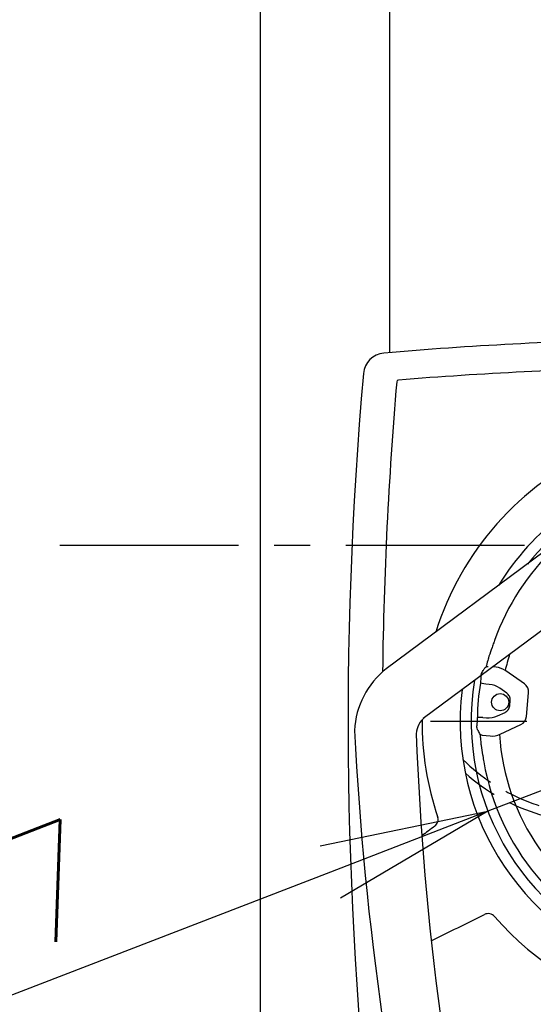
# Model space of a CAD drawing. Extents: x 460 to 8195, y 0 to 5507.
# Tile 8 of 30: x 1035 to 1218, y 4860 to 5210. Entities that reach past the tile are written whole.
import ezdxf

# ---------------------------------------------------------------- set-up
doc = ezdxf.new("R2010")
doc.units = 0
doc.header["$LTSCALE"] = 2
doc.header["$PDMODE"] = 3
doc.linetypes.add('CENTER', pattern=[50.8, 31.75, -6.35, 6.35, -6.35])
doc.linetypes.add('HIDDEN', pattern=[9.525, 6.35, -3.175])
doc.layers.get('0').update_dxf_attribs({"linetype": 'CONTINUOUS'})
doc.layers.get('DEFPOINTS').update_dxf_attribs({"linetype": 'CONTINUOUS'})
for name, color, linetype in [('DANMEN', 7, 'CONTINUOUS'), ('KIKI-2D2', 7, 'CONTINUOUS'), ('SUNPOU', 7, 'CONTINUOUS')]:
    doc.layers.add(name, color=color, linetype=linetype)
doc.styles.get("Standard").update_dxf_attribs({"font": 'romans.shx', "bigfont": 'extfont.shx'})
doc.dimstyles.get("Standard").update_dxf_attribs({"dimscale": 20, "dimtxt": 2, "dimasz": 3, "dimexe": 1, "dimexo": 1, "dimgap": 0.6, "dimtad": 3, "dimdec": 0, "dimzin": 0, "dimdsep": 46, "dimtxsty": 'STANDARD', "dimblk1": 'OPEN', "dimblk2": 'OPEN', "dimsah": 1, "dimcen": 1.5, "dimadec": 0, "dimazin": 0, "dimtfac": 1, "dimtdec": 0, "dimtmove": 0, "dimatfit": 0, "dimldrblk": 'DOTSMALL', "dimfxl": 1, "dimtvp": 1, "dimtolj": 1, "dimtzin": 0, "dimarcsym": 0})

# ---------------------------------------------------------------- blocks, each defined once
blk = doc.blocks.new('_OPEN')
at = {"color": 0, "linetype": 'ByBlock'}
for p, q in [((-1, 0.1667), (0, 0)), ((0, 0), (-1, -0.1667)), ((0, 0), (-1, 0))]:
    blk.add_line(p, q, dxfattribs=at)
blk = doc.blocks.new('*D18')
at = {"layer": 'DEFPOINTS', "color": 0}
for p in [(1366.8, 4992.24), (1201.68, 4928.49)]:
    blk.add_point(p, dxfattribs=at)
at = {"layer": 'SUNPOU', "color": 0, "lineweight": -2}
for p, q in [((1422.78, 5013.85), (1478.75, 5035.46)), ((1366.8, 4992.24), (1201.68, 4928.49)), ((1145.71, 4906.88), (933.18, 4824.84))]:
    blk.add_line(p, q, dxfattribs=at)
at = {"layer": 'SUNPOU', "color": 0, "lineweight": -2, "xscale": 60, "yscale": 60, "zscale": 60}
for p, rotation in [((1366.8, 4992.24), 201.1096331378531), ((1201.68, 4928.49), 21.10963313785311)]:
    blk.add_blockref('_OPEN', p, dxfattribs=dict(at, rotation=rotation))
at = {"layer": 'SUNPOU', "color": 0, "insert": (997.71, 4884.05), "char_height": 40, "attachment_point": 5, "rotation": 21.1096}
blk.add_mtext('\\A1;∅177', dxfattribs=at)
blk = doc.blocks.new('_DotSmall')
at = {"color": 0, "linetype": 'ByBlock', "const_width": 0.5}
blk.add_lwpolyline([(-0.0625, 0, 1), (0.0625, 0, 1)], format="xyb", close=True, dxfattribs=at)
blk = doc.blocks.new('*D50')
at = {"layer": 'DEFPOINTS', "color": 0}
for p in [(1120.74, 5300.37), (826.88, 4705.37), (1161.24, 4705.37)]:
    blk.add_point(p, dxfattribs=at)
at = {"layer": 'SUNPOU', "color": 0, "lineweight": -2}
for p, q in [((1100.74, 5300.37), (806.88, 5300.37)), ((826.88, 5240.37), (826.88, 4765.37)), ((1141.24, 4705.37), (806.88, 4705.37))]:
    blk.add_line(p, q, dxfattribs=at)
at = {"layer": 'SUNPOU', "color": 0, "lineweight": -2, "xscale": 60, "yscale": 60, "zscale": 60}
for p, rotation in [((826.88, 5300.37), 90), ((826.88, 4705.37), 270)]:
    blk.add_blockref('_OPEN', p, dxfattribs=dict(at, rotation=rotation))
at = {"layer": 'SUNPOU', "color": 0, "insert": (794.88, 5002.87), "char_height": 40, "attachment_point": 5, "rotation": 90}
blk.add_mtext('\\A1;595', dxfattribs=at)
blk = doc.blocks.new('*D51')
at = {"layer": 'DEFPOINTS', "color": 0}
for p in [(1520.96, 4946.76), (1120.74, 4760.37), (1520.96, 4638.22)]:
    blk.add_point(p, dxfattribs=at)
at = {"layer": 'SUNPOU', "color": 0, "lineweight": -2}
for p, q in [((1520.96, 4926.76), (1520.96, 4618.22)), ((1120.74, 4740.37), (1120.74, 4618.22)), ((1180.74, 4638.22), (1460.96, 4638.22))]:
    blk.add_line(p, q, dxfattribs=at)
at = {"layer": 'SUNPOU', "color": 0, "lineweight": -2, "xscale": 60, "yscale": 60, "zscale": 60, "rotation": 180}
blk.add_blockref('_OPEN', (1120.74, 4638.22), dxfattribs=at)
at = {"layer": 'SUNPOU', "color": 0, "lineweight": -2, "xscale": 60, "yscale": 60, "zscale": 60}
blk.add_blockref('_OPEN', (1520.96, 4638.22), dxfattribs=at)
at = {"layer": 'SUNPOU', "color": 0, "insert": (1320.85, 4670.22), "char_height": 40, "attachment_point": 5}
blk.add_mtext('\\A1;400', dxfattribs=at)

msp = doc.modelspace()

# ---------------------------------------------------------------- linework, layer by layer
at = {"layer": 'DANMEN', "color": 2, "linetype": 'CENTER'}
for p, q in [((1049.56, 5023), (1517.92, 5023)), ((1418.65, 4960.37), (1181.3, 4960.37)), ((1418.65, 4960.37), (1181.3, 4960.37))]:
    msp.add_line(p, q, dxfattribs=at)
at = {"layer": 'DANMEN', "color": 1, "linetype": 'HIDDEN'}
for radius, start, end in [(72.13, 228.86, 319.7679), (69.13, 225.6688, 311.6059)]:
    msp.add_arc((1241.11, 4996.3), radius, start, end, dxfattribs=at)
at = {"layer": 'DEFPOINTS', "color": 5}
for centre, radius, start, end in [((1284.24, 4960.38), 85.24, 107.0691, 160.3008), ((1283.5, 4957.03), 85.66, 159.7501, 161.969), ((1284.24, 4960.38), 85.44, 166.5426, 166.8735)]:
    msp.add_arc(centre, radius, start, end, dxfattribs=at)
for points, knots in [([(1203.99, 4989.12), (1203.9, 4988.86), (1203.61, 4988.05), (1203.34, 4987.24), (1203.13, 4986.68)], [0, 0, 0, 0, 0.311456, 1, 1, 1, 1]), ([(1202.04, 4983.55), (1202.03, 4983.52), (1201.99, 4983.38), (1201.95, 4983.25), (1201.92, 4983.14)], [0, 0, 0, 0, 0.212256, 1, 1, 1, 1]), ([(1200.92, 4979.73), (1201.05, 4979.79), (1201.32, 4979.89), (1201.62, 4979.91), (1201.76, 4979.9)], [0, 0, 0, 0, 0.500213, 1, 1, 1, 1]), ([(1201.92, 4983.14), (1201.86, 4982.95), (1201.58, 4982), (1201.33, 4981.04), (1201.15, 4980.27)], [0, 0, 0, 0, 0.198848, 1, 1, 1, 1]), ([(1199.32, 4976.99), (1199.38, 4977.26), (1199.58, 4977.77), (1199.87, 4978.23), (1200.01, 4978.46)], [0, 0, 0, 0, 0.507393, 1, 1, 1, 1]), ([(1200.01, 4978.46), (1200.07, 4978.58), (1200.35, 4979.02), (1200.66, 4979.44), (1200.92, 4979.73)], [0, 0, 0, 0, 0.255313, 1, 1, 1, 1])]:
    msp.add_open_spline(points, degree=3, knots=knots, dxfattribs=at)
at = {"layer": 'KIKI-2D2', "color": 2}
for p, q in [((1120.74, 5300.37), (1120.74, 4760.37)), ((1166.74, 5265.37), (1166.74, 5091.5)), ((1259.24, 5048.67), (1165.55, 4979.13)), ((1259.24, 5021.27), (1178.67, 4961.46)), ((1204.57, 4979.65), (1203.32, 4979.76)), ((1207.8, 4978.49), (1207.75, 4978.56)), ((1207.8, 4978.49), (1207.78, 4978.54)), ((1214.63, 4973.76), (1208.01, 4978.4)), ((1200.96, 4973.66), (1198.98, 4973.97)), ((1202.17, 4973.55), (1200.96, 4973.66)), ((1208.35, 4970.48), (1205.93, 4972.18)), ((1215.39, 4962.19), (1216.12, 4970.56)), ((1209.42, 4965.98), (1209.58, 4967.86)), ((1205.07, 4962.36), (1207.75, 4963.61)), ((1199.92, 4961.77), (1197.92, 4961.8)), ((1199.92, 4961.77), (1201.13, 4961.66)), ((1206.04, 4955.88), (1213.36, 4959.29)), ((1199.63, 4955.49), (1202.43, 4955.24)), ((1205.82, 4955.82), (1205.75, 4955.76)), ((1205.82, 4955.82), (1205.79, 4955.78))]:
    msp.add_line(p, q, dxfattribs=at)
msp.add_circle((1206.04, 4967.22), 3.05, dxfattribs=at)
for centre, radius, start, end in [((1284.25, 3696.48), 1399.95, 91.13692, 94.8977), ((1165.41, 5083.35), 8, 94.8977, 174.9317), ((1284.25, 3675.79), 1410.57, 91.01556, 94.65037), ((2551.92, 4960.38), 1399.95, 174.93166, 186.79822), ((1169.94, 5081.03), 0.695, 94.6793, 175.1465), ((2588.22, 4960.31), 1424.1, 175.13513, 179.28796), ((1284.25, 4960.38), 106, 114.4241, 162.5499), ((1284.25, 4960.38), 92.45, 105.8574, 148.4605), ((1284.24, 4960.37), 88.5, 112.4044, 140.7645), ((1284.24, 4960.38), 78.56, 162.2888, 166.6739), ((1184.28, 4955.59), 30.08, 128.5016, 176.8927), ((1284.09, 4965.91), 85.49, 172.6946, 174.5857), ((1203.09, 4976.45), 3.8, 171.9089, 172.556), ((1284.24, 4960.37), 88.5, 170.452, 336.3693), ((1283.25, 4960.47), 85.34, 170.8954, 179.1046), ((1201.5, 4965.86), 7.72, 54.9819, 85.0181), ((1284.25, 4960.38), 92.45, 172.9522, 336.4927), ((1201.81, 4969.35), 7.72, 264.9819, 295.0181), ((1184.28, 4955.59), 8.08, 128.5016, 176.8927), ((1284.25, 4960.38), 106, 179.6859, 198.7528), ((1283.13, 4954.97), 85.49, 175.4143, 177.4178), ((1201.53, 4958.65), 3.8, 177.444, 178.0911), ((1284.25, 4960.38), 106, 220.8466, 0.3118), ((2287.28, 5015.64), 1134.54, 182.95161, 193.39075), ((2205.04, 4993.91), 1029.53, 182.10821, 193.32471), ((1205.75, 4960), 8.1, 200.229, 211.2888), ((1284.24, 4960.38), 85.44, 183.1265, 183.4574), ((1284.24, 4960.38), 78.56, 183.3261, 246.4817), ((1214.22, 4953.94), 15.09, 187.4104, 188.0058), ((1284.09, 4963.81), 85.66, 188.031, 190.2499), ((1284.24, 4960.38), 85.24, 189.6992, 310.3008), ((1180.97, 4925.55), 3, 306.6227, 22.4965), ((1939.4, 3905.16), 1268.38, 126.62268, 126.88026), ((630.13, 6024.71), 1268.38, 295.76965, 296.72045), ((1201.79, 4889.09), 3, 40.8466, 116.7204)]:
    msp.add_arc(centre, radius, start, end, dxfattribs=at)
for centre, major_axis, ratio, start_param, end_param in [((1201.45, 4965.73), (-4.92, -13.53), 0.694747, 2.957543, 3.325643), ((1208.9, 4969.14), (6.92, 3.23), 0.654654, -0.361367, 0.361367), ((1208.52, 4964.84), (6.26, -4.38), 0.654654, -0.361367, 0.361367), ((1201.78, 4969.49), (2.5, -14.18), 0.694747, -0.18405, 0.18405)]:
    msp.add_ellipse(centre, major_axis=major_axis, ratio=ratio, start_param=start_param, end_param=end_param, dxfattribs=at)
for points, knots in [([(1209.58, 4967.86), (1209.6, 4968.11), (1209.58, 4968.62), (1209.35, 4969.35), (1208.94, 4970), (1208.56, 4970.34), (1208.35, 4970.48)], [0, 0, 0, 0, 0.250013, 0.5, 0.749987, 1, 1, 1, 1]), ([(1207.75, 4963.61), (1207.98, 4963.72), (1208.41, 4963.99), (1208.93, 4964.55), (1209.28, 4965.23), (1209.39, 4965.73), (1209.42, 4965.98)], [0, 0, 0, 0, 0.250013, 0.5, 0.749987, 1, 1, 1, 1]), ([(1198.15, 4957.2), (1198.05, 4957.46), (1197.85, 4957.96), (1197.74, 4958.5), (1197.73, 4958.78)], [0, 0, 0, 0, 0.492607, 1, 1, 1, 1]), ([(1199.63, 4955.49), (1199.48, 4955.5), (1199.2, 4955.57), (1198.94, 4955.71), (1198.83, 4955.8)], [0, 0, 0, 0, 0.499787, 1, 1, 1, 1]), ([(1198.96, 4955.23), (1198.97, 4955.02), (1199.02, 4954.22), (1199.09, 4953.43), (1199.15, 4952.86)], [0, 0, 0, 0, 0.269919, 1, 1, 1, 1]), ([(1199.15, 4952.86), (1199.16, 4952.77), (1199.19, 4952.49), (1199.22, 4952.2), (1199.25, 4952)], [0, 0, 0, 0, 0.290662, 1, 1, 1, 1]), ([(1199.8, 4948.57), (1199.82, 4948.43), (1199.96, 4947.58), (1200.1, 4946.73), (1200.22, 4946.02)], [0, 0, 0, 0, 0.166652, 1, 1, 1, 1])]:
    msp.add_open_spline(points, degree=3, knots=knots, dxfattribs=at)

# ---------------------------------------------------------------- dimensions: what is measured, and where the dimension line sits
at = {"layer": 'SUNPOU'}
dim = msp.add_linear_dim(base=(826.88, 4705.37), p1=(1120.74, 5300.37), p2=(1161.24, 4705.37), angle=90, dimstyle='STANDARD', override={"dimarcsym": 1}, dxfattribs=at)
dim.commit()
dim.dimension.update_dxf_attribs({"geometry": '*D50', "text_midpoint": (826.88, 5002.87), "dimtype": 160})
dim = msp.add_diameter_dim_2p(p1=(1366.8, 4992.24), p2=(1201.68, 4928.49), dimstyle='STANDARD', override={"dimtol": 0, "dimlim": 0, "dimtp": 0, "dimtm": 0, "dimtfac": 1, "dimtdec": 0, "dimtolj": 1, "dimtzin": 0}, dxfattribs=at)
dim.commit()
dim.dimension.update_dxf_attribs({"geometry": '*D18', "text_midpoint": (1009.24, 4854.2), "dimtype": 163})
dim = msp.add_linear_dim(base=(1520.96, 4638.22), p1=(1120.74, 4760.37), p2=(1520.96, 4946.76), dimstyle='STANDARD', override={"dimarcsym": 1}, dxfattribs=at)
dim.commit()
dim.dimension.update_dxf_attribs({"geometry": '*D51', "text_midpoint": (1320.85, 4670.22)})

doc.saveas('drawing.dxf')
